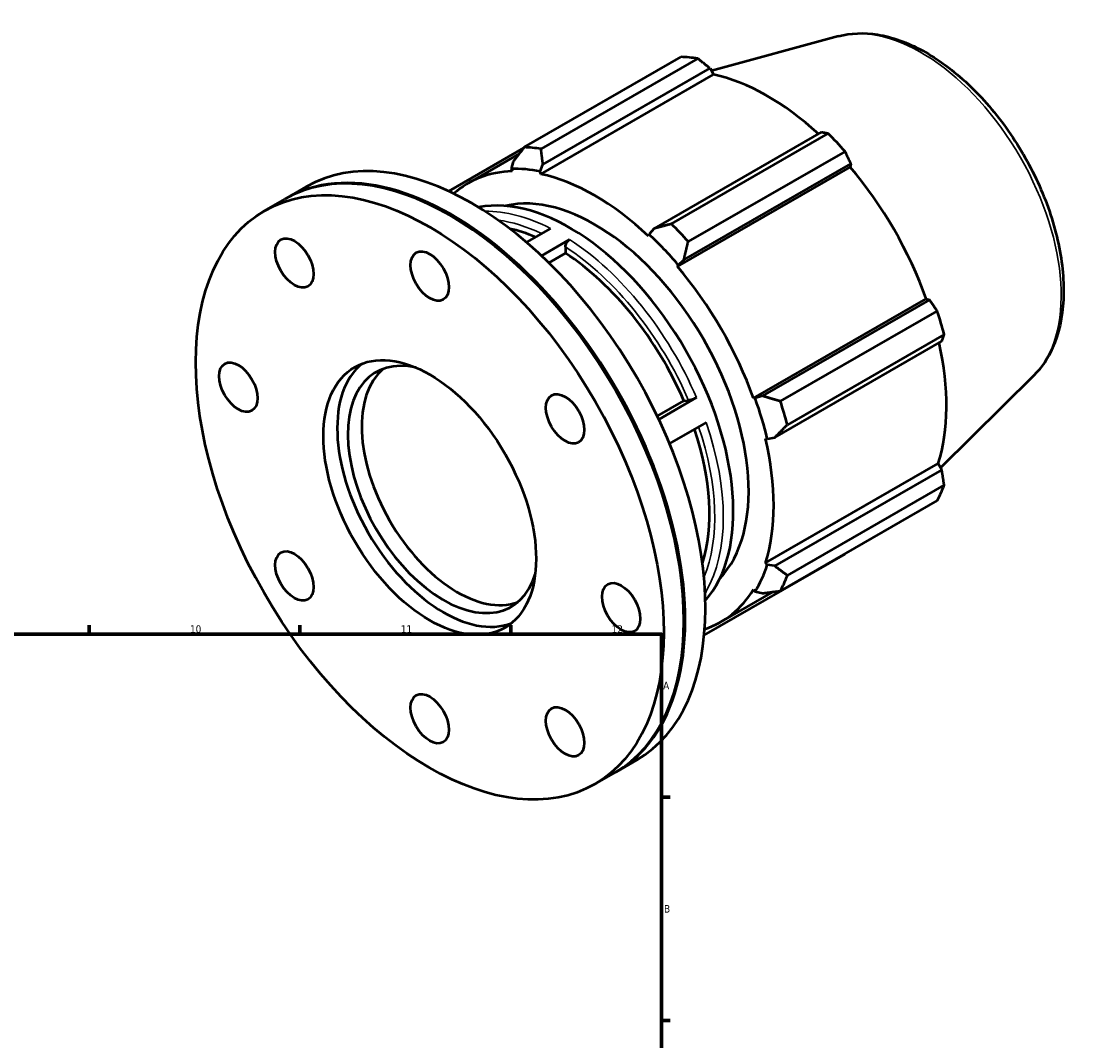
# Model space of a CAD drawing. Header units: millimetres. Extents: x -143 to 958, y -110 to 792.
# Tile 6 of 6: x 608 to 958, y 439 to 778. Entities that reach past the tile are written whole.
import ezdxf

# ---------------------------------------------------------------- set-up
doc = ezdxf.new("R2010")
doc.units = ezdxf.units.MM
for name, color, linetype, lineweight in [('Border (ISO)', 7, 'Continuous', 70), ('Visible (ISO)', 7, 'Continuous', 50), ('Visible Narrow (ISO)', 7, 'Continuous', 35)]:
    doc.layers.add(name, color=color, linetype=linetype, lineweight=lineweight)
doc.styles.add('Note Text (ISO)', font='tahoma.ttf')

# ---------------------------------------------------------------- blocks, each defined once
blk = doc.blocks.new('Borders Default Border')
at = {"layer": 'Border (ISO)'}
for p, q in [((630.75, 574), (630.75, 576.9)), ((700.83, 574), (700.83, 576.9)), ((770.92, 574), (770.92, 576.9)), ((821, 519.75), (823.9, 519.75)), ((821, 445.5), (823.9, 445.5))]:
    blk.add_line(p, q, dxfattribs=at)
at = {"layer": 'Border (ISO)', "flags": 128}
blk.add_lwpolyline([(20, 20), (20, 574), (821, 574), (821, 20), (20, 20)], dxfattribs=at)
at = {"layer": 'Border (ISO)', "color": 232, "true_color": 0xca0064, "char_height": 2.5, "attachment_point": 7, "style": 'Note Text (ISO)'}
for s, insert in [('10', (664.29, 574.35)), ('11', (734.37, 574.4)), ('12', (804.46, 574.4)), ('A', (821.59, 555.62)), ('B', (821.89, 481.38))]:
    blk.add_mtext(s, dxfattribs=dict(at, insert=insert))

msp = doc.modelspace()

# ---------------------------------------------------------------- linework, layer by layer
at = {"layer": 'Visible (ISO)'}
for p, q in [((879.846, 772.765), (837.607, 761.309)), ((775.412, 735.846), (827.546, 765.868)), ((833.133, 765.326), (780.999, 735.304)), ((781.634, 730.114), (837.159, 762.089)), ((837.159, 762.089), (838.36, 759.998)), ((780.932, 726.927), (838.36, 759.998)), ((874.106, 740.812), (818.581, 708.838)), ((824.336, 710.348), (876.47, 740.37)), ((775.221, 735.599), (750.295, 721.245)), ((756.827, 723.934), (773.73, 733.667)), ((882.056, 734.477), (829.922, 704.455)), ((771.741, 731.073), (771.052, 728.683)), ((780.739, 727.744), (781.634, 730.114)), ((826.308, 696.207), (883.737, 729.278)), ((828.474, 698.402), (884, 730.377)), ((884, 730.377), (883.737, 729.278)), ((771.052, 728.683), (771.347, 727.857)), ((780.932, 726.927), (780.739, 727.744)), ((696.234, 718.853), (702.946, 722.718)), ((689.098, 714.744), (695.81, 718.609)), ((751.215, 712.918), (751.004, 713.041)), ((784.093, 708.862), (776.125, 704.274)), ((818.581, 708.838), (816.916, 706.911)), ((790.492, 705.163), (781.139, 699.777)), ((816.916, 706.911), (816.724, 706.316)), ((789.078, 702.71), (789.078, 700.642)), ((789.078, 700.642), (783.553, 697.46)), ((826.604, 696.693), (828.474, 698.402)), ((826.308, 696.207), (826.604, 696.693)), ((851.617, 652.371), (909.046, 685.442)), ((910.125, 685.127), (854.6, 653.152)), ((909.046, 685.442), (910.125, 685.127)), ((860.566, 651.379), (912.7, 681.401)), ((915.014, 673.609), (862.88, 643.587)), ((858.698, 639.353), (914.223, 671.328)), ((944.811, 659.951), (913.827, 629.293)), ((832.67, 652.592), (820.134, 645.372)), ((828.48, 651.523), (830.029, 651.665)), ((852.185, 652.385), (851.617, 652.371)), ((854.6, 653.152), (852.185, 652.385)), ((819.632, 646.428), (828.48, 651.523)), ((835.859, 644.341), (823.691, 637.333)), ((855.587, 639.003), (856.197, 638.874)), ((856.197, 638.874), (858.698, 639.353)), ((855.587, 597.621), (913.016, 630.692)), ((913.016, 630.692), (914.223, 628.611)), ((914.223, 628.611), (858.698, 596.636)), ((862.88, 593.481), (915.014, 623.503)), ((912.7, 618.377), (860.566, 588.355)), ((835.211, 573.617), (882.056, 600.593)), ((856.197, 597.047), (855.587, 597.621)), ((858.698, 596.636), (856.197, 597.047)), ((851.617, 588.826), (852.185, 588.157)), ((835.763, 588.023), (835.491, 587.866)), ((840.829, 578.062), (858.128, 588.024)), ((852.185, 588.157), (854.6, 587.557)), ((828.485, 578.737), (828.485, 578.493)), ((806.021, 528.205), (812.733, 532.07)), ((798.885, 524.095), (805.597, 527.96))]:
    msp.add_line(p, q, dxfattribs=at)
for centre, major_axis, start_param, end_param in [((854.801, 683.23), (-45.162, 78.426), 5.8451561, 5.9396837), ((856.257, 684.069), (42.001, -72.936), 2.0696433, 2.6635608), ((757.839, 627.394), (-54.894, 95.324), 3.1415927, 6.2831853), ((854.801, 683.23), (45.162, -78.426), 1.9181653, 2.0126929), ((750.703, 623.285), (-54.894, 95.324), 3.1415927, 6.2831853), ((802.667, 653.209), (-45.162, 78.426), 5.8451561, 5.9396837), ((751.128, 623.529), (-54.894, 95.324), 3.1377431, 6.2870348), ((798.828, 650.998), (-42.453, 73.72), 5.8051535, 5.9796864), ((856.257, 684.069), (42.001, -72.936), 1.2672974, 1.8781627), ((798.828, 650.998), (-42.001, 72.936), 5.9796864, 6.4053339), ((798.828, 650.998), (-42.001, 72.936), 5.1942882, 5.8051535), ((790.519, 646.213), (-38.388, 66.662), 3.3347999, 6.089978), ((798.828, 650.998), (-36.13, 62.741), 3.3092028, 6.1155751), ((750.915, 623.407), (54.744, -95.064), 0.7873319, 2.3542608), ((785.772, 643.479), (36.13, -62.741), 2.488437, 2.6586364), ((802.667, 653.209), (-45.162, 78.426), 5.059758, 5.1542856), ((798.828, 650.998), (42.453, -73.72), 1.8781627, 2.0526956), ((785.772, 643.479), (36.13, -62.741), 1.3713802, 2.2934959), ((798.828, 650.998), (-42.001, 72.936), 4.4088901, 5.0197553), ((854.801, 683.23), (45.162, -78.426), 1.1327672, 1.2272947), ((856.257, 684.069), (42.001, -72.936), 0.4818993, 1.0759774), ((748.588, 622.066), (22.456, -38.996), 2.6485425, 6.7762355), ((748.588, 622.066), (24.952, -43.329), 3.2334685, 6.1913095), ((753.184, 624.713), (22.456, -38.996), 3.2437108, 6.1810672), ((798.828, 650.998), (42.453, -73.72), 1.0927645, 1.2672974), ((802.667, 653.209), (-45.162, 78.426), 4.2743598, 4.3688874), ((785.772, 643.479), (36.13, -62.741), 0.4829563, 1.2292717), ((798.828, 650.998), (-42.001, 72.936), 3.6234919, 4.2343571), ((854.801, 683.23), (45.162, -78.426), 0.347369, 0.4418966), ((798.828, 650.998), (42.453, -73.72), 0.3073663, 0.4818993), ((802.667, 653.209), (45.162, -78.426), 0.347369, 0.4418966), ((798.828, 650.998), (42.001, -72.936), 6.1610367, 6.5905516)]:
    msp.add_ellipse(centre, major_axis=major_axis, ratio=0.5780931, start_param=start_param, end_param=end_param, dxfattribs=at)
for centre, major_axis in [((743.992, 619.42), (54.894, -95.324)), ((698.992, 697.362), (4.491, -7.799)), ((743.992, 692.999), (4.491, -7.799)), ((743.992, 619.42), (24.952, -43.329)), ((680.352, 656.067), (4.491, -7.799)), ((788.992, 645.534), (4.491, -7.799)), ((698.992, 593.305), (4.491, -7.799)), ((807.631, 582.772), (4.491, -7.799)), ((743.992, 545.84), (4.491, -7.799)), ((788.992, 541.477), (4.491, -7.799))]:
    msp.add_ellipse(centre, major_axis=major_axis, ratio=0.5780931, dxfattribs=at)
for points, knots in [([(879.846, 772.765), (883.931, 773.873), (888.336, 774.018), (897.772, 772.513), (902.832, 770.678), (913.019, 765.14), (918.143, 761.351), (927.792, 752.288), (932.316, 747.017), (940.335, 735.549), (943.833, 729.358), (949.487, 716.636), (951.642, 710.107), (954.376, 697.295), (954.948, 691.014), (954.345, 679.304), (953.169, 673.867), (949.487, 665.628), (947.395, 662.509), (944.811, 659.951)], [5.6508865, 5.6508865, 5.6508865, 5.6508865, 5.9375323, 5.9375323, 6.2552526, 6.2552526, 6.5877037, 6.5877037, 6.9195397, 6.9195397, 7.2496192, 7.2496192, 7.5797848, 7.5797848, 7.9117999, 7.9117999, 8.2439261, 8.2439261, 8.4901479, 8.4901479, 8.4901479, 8.4901479]), ([(789.078, 702.71), (789.078, 702.913), (789.119, 703.174), (789.253, 703.625), (789.369, 703.894), (789.616, 704.322), (789.79, 704.557), (790.113, 704.897), (790.318, 705.062), (790.492, 705.163)], [0.88945262, 0.88945262, 0.88945262, 0.88945262, 0.96368979, 0.96368979, 1.03785071, 1.03785071, 1.11192441, 1.11192441, 1.18592805, 1.18592805, 1.18592805, 1.18592805]), ([(832.67, 652.592), (832.495, 652.491), (832.255, 652.37), (831.817, 652.173), (831.542, 652.064), (831.081, 651.902), (830.813, 651.821), (830.4, 651.719), (830.18, 651.679), (830.029, 651.665)], [0, 0, 0, 0, 0.07400922, 0.07400922, 0.14807971, 0.14807971, 0.22222649, 0.22222649, 0.29643994, 0.29643994, 0.29643994, 0.29643994])]:
    msp.add_open_spline(points, degree=3, knots=knots, dxfattribs=at)
for points, weights in [([(837.159, 762.089), (835.195, 763.679), (833.133, 765.326)], [1.00149495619, 1.00115591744, 1]), ([(876.47, 740.37), (875.272, 740.6), (874.106, 740.812)], [1, 1.00115591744, 1.00149495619]), ([(775.412, 735.846), (773.514, 733.396), (771.741, 731.073)], [1.01554393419, 1.01107043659, 1.00579491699]), ([(781.634, 730.114), (781.298, 732.642), (780.999, 735.304)], [1.00579491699, 1.01107043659, 1.01554393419]), ([(884, 730.377), (883.056, 732.39), (882.056, 734.477)], [1.00149495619, 1.00115591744, 1]), ([(824.336, 710.348), (821.375, 709.563), (818.581, 708.838)], [1.01554393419, 1.01107043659, 1.00579491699]), ([(828.474, 698.402), (829.159, 701.353), (829.922, 704.455)], [1.00579491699, 1.01107043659, 1.01554393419]), ([(912.7, 681.401), (911.394, 683.306), (910.125, 685.127)], [1, 1.00115591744, 1.00149495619]), ([(914.223, 671.328), (914.619, 672.45), (915.014, 673.609)], [1.00149495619, 1.00115591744, 1]), ([(860.566, 651.379), (857.497, 652.269), (854.6, 653.152)], [1.01554393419, 1.01107043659, 1.00579491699]), ([(858.698, 639.353), (860.721, 641.413), (862.88, 643.587)], [1.00579491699, 1.01107043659, 1.01554393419]), ([(915.014, 623.503), (914.619, 626.114), (914.223, 628.611)], [1, 1.00115591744, 1.00149495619]), ([(882.056, 600.593), (882.107, 600.691), (882.157, 600.788)], [1, 1.00005827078, 1.00011446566]), ([(862.88, 593.481), (860.721, 595.077), (858.698, 596.636)], [1.01554393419, 1.01107043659, 1.00579491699]), ([(854.6, 587.557), (857.497, 587.934), (860.566, 588.355)], [1.00579491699, 1.01107043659, 1.01554393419])]:
    msp.add_rational_spline(points, weights, degree=2, dxfattribs=at)
msp.add_open_spline([(835.763, 588.023), (835.682, 587.976), (835.588, 587.936), (835.489, 587.903)], degree=3, dxfattribs=at)
at = {"layer": 'Visible Narrow (ISO)'}
for centre, major_axis, start_param, end_param in [((907.361, 713.498), (-32.857, 57.057), 3.2927583, 6.1320197), ((787.186, 644.293), (-38.388, 66.662), 5.5566106, 5.9730028), ((785.772, 643.479), (37.39, -64.929), 2.4455823, 2.7254599), ((787.186, 644.293), (-38.388, 66.662), 4.509413, 5.4388953), ((785.772, 643.479), (37.39, -64.929), 1.3693406, 2.2956769), ((785.772, 643.479), (37.39, -64.929), 0.4161328, 1.2412255), ((787.186, 644.293), (38.388, -66.662), 0.3206228, 1.2501051)]:
    msp.add_ellipse(centre, major_axis=major_axis, ratio=0.5780931, start_param=start_param, end_param=end_param, dxfattribs=at)

# ---------------------------------------------------------------- block references
msp.add_blockref('Borders Default Border', (0, 0))

doc.saveas('drawing.dxf')
